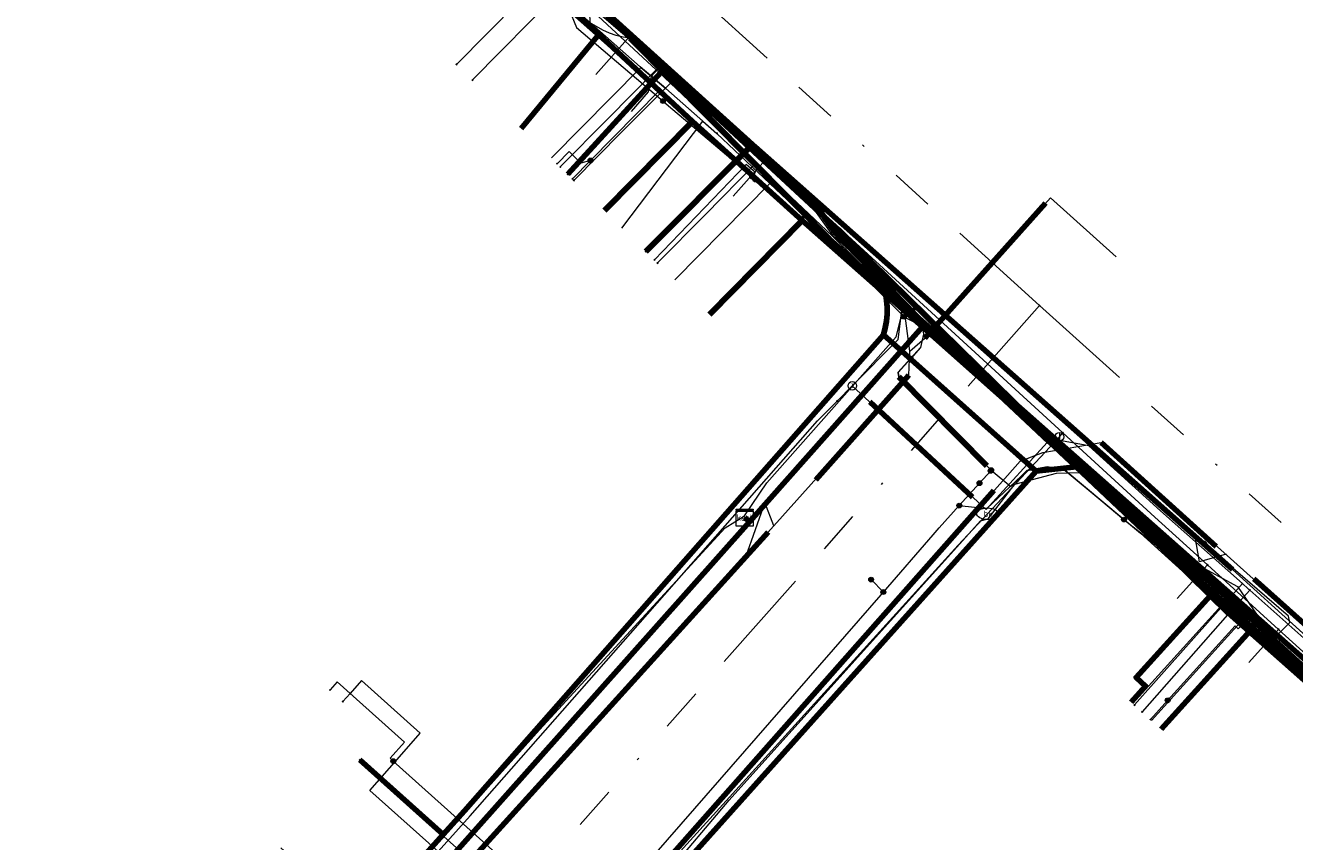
# Model space of a CAD drawing. Header units: metres. Extents: x 98902 to 136161, y 449037 to 499677.
# Tile 121 of 200: x 113543 to 113602, y 483340 to 483378. Entities that reach past the tile are written whole.
import ezdxf
from ezdxf.enums import TextEntityAlignment as Align
from ezdxf.lldxf.tags import DXFTag

# ---------------------------------------------------------------- set-up
doc = ezdxf.new("R2010")
doc.units = ezdxf.units.M
doc.linetypes.add('RI-OVERIG', pattern=[17, 5, -2, 2, -2, 0, -2, 2, -2])
for name, color, linetype, lineweight in [('B-WE-KL-DATA-G', 90, 'KL-DATA-N', 18), ('B-WE-KL-DATA_HULPSTUK-S', 90, 'Continuous', 25), ('B-WE-KL-DATA_KABELBED-G', 90, 'Continuous', 100), ('B-WE-KL-DATA_MANTELBUIS-G', 90, 'Continuous', 100), ('B-WE-KL-ET_LS-G', 190, 'KL-LS-N', 18), ('B-WE-KL-ET_LS_HULPSTUK-S', 190, 'Continuous', 25), ('B-WE-KL-ET_LS_MANTELBUIS-G', 190, 'Continuous', 100), ('B-WE-KL-ET_MS-G', 130, 'KL-MS-N', 18), ('B-WE-KL-ET_MS_MANTELBUIS-G', 130, 'Continuous', 100), ('B-WE-KL-GAS_LD-G', 50, 'KL-GAS-LD-N', 18), ('B-WE-KL-GAS_LD_HULPSTUK-S', 50, 'Continuous', 25), ('B-WE-KL-GAS_LD_MANTELBUIS-G', 50, 'Continuous', 100), ('B-WE-KL-WATER-G', 170, 'KL-WATER-N', 18), ('B-WE-KL-WATER-S', 170, 'Continuous', 25), ('B-WE-KL-WATER_HULPSTUK-S', 170, 'Continuous', 25), ('B-WE-OG-INFO-G', 7, 'Continuous', 18), ('B-WE-RI-VRIJVERVAL-G', 210, 'RI-OVERIG', 18), ('B-WE-RI-VRIJVERVAL_HULPSTUK-S', 210, 'Continuous', 25)]:
    doc.layers.add(name, color=color, linetype=linetype, lineweight=lineweight)
doc.styles.add('NLCS-ISO', font='NLCS-ISO.ttf')
doc.styles.get("Standard").update_dxf_attribs({"font": 'arial.ttf'})
tags = doc.linetypes.add('KL-DATA-N', pattern='A,4,-1,[101,NLCS.SHX,S=0.5,R=0,X=0,Y=0],-1,4,-1,["D",Standard,S=1,R=0,X=-0.25,Y=-0.5],-1.5', length=12.5).pattern_tags.tags
tags[18] = DXFTag(74, 10)
tags = doc.linetypes.add('KL-GAS-LD-N', pattern='A,4,-1,[69,NLCS.SHX,S=0.5,R=0,X=0,Y=0],-1,4,-1,["L",Standard,S=1,R=0,X=0.25,Y=-0.5],-2', length=13).pattern_tags.tags
tags[18] = DXFTag(74, 10)
tags = doc.linetypes.add('KL-LS-N', pattern='A,4,-1,[103,NLCS.SHX,S=0.75,R=0,X=0,Y=0],-1,4,-1,["L",Standard,S=1,R=0,X=0,Y=-0.5],-2', length=13).pattern_tags.tags
tags[18] = DXFTag(74, 10)
tags = doc.linetypes.add('KL-MS-N', pattern='A,4,-1,[103,NLCS.SHX,S=0.75,R=0,X=0,Y=0],-1,4,-1,["M",Standard,S=1,R=0,X=0,Y=-0.5],-2', length=13).pattern_tags.tags
tags[18] = DXFTag(74, 10)
doc.linetypes.add('KL-WATER-N', pattern='A,7,-0.5,[168,NLCS.SHX,S=0.75,R=0,X=0.75,Y=0],-2', length=9.5)

# ---------------------------------------------------------------- blocks, each defined once
blk = doc.blocks.new('SKL-WTB_HULP_KAST-SO')
at = {"color": 0, "linetype": 'ByBlock', "lineweight": 18}
for points in [[(-2, 2), (2, 2), (2, 1.68), (-2, 1.68)], [(-2, 1.52), (2, 1.52), (2, -2), (-2, -2)]]:
    blk.add_lwpolyline(points, close=True, dxfattribs=at)
at = {"color": 0, "linetype": 'ByBlock', "lineweight": 18, "style": 'NLCS-ISO'}
blk.add_text('kast', height=1.5, dxfattribs=at).set_placement((0, 0), align=Align.MIDDLE_CENTER)
at = {"color": 0, "linetype": 'ByBlock', "lineweight": 18, "style": 'NLCS-ISO', "flags": 1}
for tag, p in [('TYPE', (2.5, 0)), ('OMSCHRIJVING', (2.5, -3)), ('LABEL', (2.5, -1.5))]:
    blk.add_attdef(tag, p, '', height=1, dxfattribs=at)
blk = doc.blocks.new('SKL-WATER_BRANDKRAAN_BRANDPUT-SO')
at = {"color": 0, "linetype": 'ByBlock', "lineweight": 18}
blk.add_ellipse((0, 0), major_axis=(2.5, 0), ratio=0.54, dxfattribs=at)
at = {"color": 0, "linetype": 'ByBlock', "lineweight": 18, "style": 'NLCS-ISO'}
blk.add_text('bk', height=1.5, dxfattribs=at).set_placement((0.16, 0), align=Align.MIDDLE_CENTER)
blk = doc.blocks.new('SKL-WTB_HULP_OVERIG-SO')
at = {"color": 0, "linetype": 'ByBlock', "lineweight": 18}
for points in [[(-0.14, 0.14), (0.14, -0.14)], [(0.14, 0.14), (-0.14, -0.14)]]:
    blk.add_lwpolyline(points, dxfattribs=at)
at = {"color": 0, "linetype": 'ByBlock', "lineweight": 18, "style": 'NLCS-ISO', "flags": 1}
for tag, p in [('TYPE', (1.5, 0)), ('OMSCHRIJVING', (1.5, -3)), ('LABEL', (1.5, -1.5))]:
    blk.add_attdef(tag, p, '', height=1, dxfattribs=at)
blk = doc.blocks.new('SKL-WTB_HULP_AFSLUITER-SO')
at = {"color": 0, "linetype": 'ByBlock', "lineweight": 18}
blk.add_lwpolyline([(0, 0.8), (0, -0.8)], dxfattribs=at)
blk.add_circle((0, 0), 1, dxfattribs=at)
at = {"color": 0, "linetype": 'ByBlock', "lineweight": 18, "style": 'NLCS-ISO', "flags": 1}
for tag, p in [('TYPE', (1.5, 0)), ('OMSCHRIJVING', (1.5, -3)), ('LABEL', (1.5, -1.5))]:
    blk.add_attdef(tag, p, '', height=1, dxfattribs=at)
blk = doc.blocks.new('SKL-WTB_HULP_T STUK-SO')
at = {"color": 0, "linetype": 'ByBlock', "lineweight": 18}
blk.add_circle((0, 0), 1, dxfattribs=at)
at = {"color": 0, "linetype": 'ByBlock', "lineweight": -2, "style": 'NLCS-ISO'}
blk.add_text('T', height=1, dxfattribs=at).set_placement((0, 0), align=Align.MIDDLE_CENTER)
at = {"color": 0, "linetype": 'ByBlock', "lineweight": 18, "style": 'NLCS-ISO', "flags": 1}
for tag, p in [('TYPE', (1.5, 0)), ('OMSCHRIJVING', (1.5, -3)), ('LABEL', (1.5, -1.5))]:
    blk.add_attdef(tag, p, '', height=1, dxfattribs=at)
blk = doc.blocks.new('SKL-WTB_HULP_MOF-SO')
at = {"linetype": 'ByBlock', "lineweight": 18}
h = blk.add_hatch(color=0, dxfattribs=at)
h.dxf.hatch_style = 1
h.paths.add_polyline_path([(-0.5625, 0, 1), (0.5625, 0, 1)])
at = {"color": 0, "linetype": 'ByBlock', "lineweight": 18}
blk.add_circle((0, 0), 0.5625, dxfattribs=at)
at = {"color": 0, "linetype": 'ByBlock', "lineweight": 18, "style": 'NLCS-ISO', "flags": 1}
for tag, p in [('TYPE', (1.5, 0)), ('OMSCHRIJVING', (1.5, -3)), ('LABEL', (1.5, -1.5))]:
    blk.add_attdef(tag, p, '', height=1, dxfattribs=at)
blk = doc.blocks.new('SRI-HULP_OVERIG-SO')
at = {"color": 0, "linetype": 'ByBlock', "lineweight": 18}
for points in [[(-0.14, 0.14), (0.14, -0.14)], [(0.14, 0.14), (-0.14, -0.14)]]:
    blk.add_lwpolyline(points, dxfattribs=at)
at = {"color": 0, "linetype": 'ByBlock', "lineweight": 18, "style": 'NLCS-ISO', "flags": 1}
for tag, p in [('TYPE', (1.5, 0)), ('OMSCHRIJVING', (1.5, -3)), ('LABEL', (1.5, -1.5))]:
    blk.add_attdef(tag, p, '', height=1, dxfattribs=at)

msp = doc.modelspace()

# ---------------------------------------------------------------- linework, layer by layer
at = {"layer": 'B-WE-KL-DATA-G', "flags": 128}
for points in [[(113576.505, 483354.641), (113576.73, 483354.442), (113584.766, 483363.504), (113579.18, 483368.448), (113574.079, 483373.052), (113569.732, 483377.093), (113563.458, 483382.881), (113556.132, 483389.082), (113552.819, 483392.155), (113550.691, 483394.128), (113547.083, 483397.474), (113543.11, 483401.159), (113539.209, 483404.777), (113536.702, 483407.101), (113516.687, 483424.935), (113504.877, 483435.393), (113504.583, 483435.475), (113504.061, 483435.507), (113503.702, 483435.315), (113496.467, 483427.26), (113487.484, 483417.26), (113479.244, 483408.087), (113474.184, 483402.454), (113470.756, 483398.637), (113467.139, 483394.611), (113467.362, 483394.41)], [(113449.904, 483217.05), (113452.333, 483219.485), (113456.721, 483224.339), (113456.921, 483224.808), (113457.969, 483225.951), (113460.208, 483225.726), (113468.02, 483234.252), (113483.817, 483251.884), (113486.656, 483255.045), (113488.645, 483257.278), (113498.223, 483268.161), (113501.489, 483271.854), (113504.028, 483274.58), (113505.997, 483276.795), (113510.361, 483281.468), (113512.475, 483284.039), (113525.32, 483298.395), (113526.971, 483300.182), (113528.355, 483301.737), (113533.765, 483307.859), (113536.175, 483310.443), (113538.898, 483313.489), (113544.238, 483319.481), (113548.033, 483323.715), (113550.031, 483325.914), (113550.541, 483326.541), (113557.909, 483334.701), (113558.608, 483335.474), (113559.142, 483336.041), (113566.97, 483344.772), (113575.601, 483354.159), (113576.504, 483354.725), (113577.541, 483356.256), (113583.545, 483363.044), (113583.866, 483364.33), (113577.682, 483370.176), (113575.207, 483372.503), (113572.835, 483374.584), (113571.651, 483375.59), (113568.161, 483378.679), (113567.17, 483379.598), (113558.382, 483387.521), (113557.523, 483388.913), (113553.603, 483392.39), (113552.657, 483393.276), (113551.144, 483394.601), (113548.011, 483397.427), (113544.902, 483400.232), (113544.181, 483400.895), (113540.844, 483403.891), (113540.124, 483404.514), (113525.172, 483417.938)], [(113576.505, 483354.641), (113576.73, 483354.442), (113584.766, 483363.504), (113579.18, 483368.448), (113574.079, 483373.052), (113569.732, 483377.093), (113563.458, 483382.881), (113556.132, 483389.082), (113552.819, 483392.155), (113550.691, 483394.128), (113547.083, 483397.474), (113544.127, 483394.484)], [(113576.505, 483354.641), (113576.73, 483354.442), (113584.766, 483363.504), (113579.18, 483368.448), (113574.079, 483373.052), (113569.732, 483377.093), (113563.458, 483382.881), (113556.132, 483389.082), (113552.819, 483392.155), (113550.691, 483394.128), (113547.624, 483391.026)], [(113576.505, 483354.641), (113576.73, 483354.442), (113584.766, 483363.504), (113579.18, 483368.448), (113574.079, 483373.052), (113569.732, 483377.093), (113563.458, 483382.881), (113556.132, 483389.082), (113552.819, 483392.155), (113550.178, 483389.485), (113550.391, 483389.274), (113549.899, 483388.776), (113547.789, 483386.644), (113545.679, 483384.511), (113546.034, 483384.159)], [(113576.505, 483354.641), (113576.73, 483354.442), (113584.766, 483363.504), (113579.18, 483368.448), (113574.079, 483373.052), (113569.732, 483377.093), (113563.458, 483382.881), (113556.132, 483389.082), (113552.819, 483392.155), (113550.178, 483389.485), (113550.391, 483389.274), (113549.899, 483388.776), (113547.789, 483386.644), (113548.144, 483386.292)], [(113560.062, 483378.44), (113559.56, 483378.936), (113563.458, 483382.881), (113569.732, 483377.093), (113574.079, 483373.052), (113579.18, 483368.448), (113584.766, 483363.504), (113576.73, 483354.442), (113576.505, 483354.641)], [(113568.161, 483378.679), (113571.651, 483375.59)], [(113576.505, 483354.641), (113576.73, 483354.442), (113584.766, 483363.504), (113579.18, 483368.448), (113574.079, 483373.052), (113569.732, 483377.093), (113566.123, 483372.727)], [(113567.53, 483371.36), (113571.674, 483375.57)], [(113571.651, 483375.59), (113571.674, 483375.57)], [(113571.674, 483375.57), (113572.835, 483374.584)], [(113572.835, 483374.584), (113574.561, 483373.07)], [(113576.505, 483354.641), (113576.73, 483354.442), (113584.766, 483363.504), (113579.18, 483368.448), (113574.079, 483373.052), (113569.987, 483368.91)], [(113570.8, 483368.1), (113574.561, 483373.07)], [(113574.561, 483373.07), (113575.207, 483372.503)], [(113575.207, 483372.503), (113577.682, 483370.176)], [(113559.142, 483336.041), (113566.97, 483344.772), (113575.601, 483354.159), (113576.504, 483354.725), (113577.541, 483356.256), (113583.545, 483363.044), (113583.866, 483364.33), (113577.682, 483370.176)], [(113573.253, 483365.692), (113577.682, 483370.176)], [(113576.505, 483354.641), (113576.73, 483354.442), (113584.766, 483363.504), (113579.18, 483368.448), (113574.871, 483364.085)], [(113616.587, 483280.87), (113609.72, 483287.061), (113608.685, 483285.943), (113602.821, 483279.529), (113599.792, 483276.195), (113594.476, 483270.345), (113585.604, 483260.584), (113585.442, 483260.406), (113580.616, 483254.938), (113578.325, 483249.916), (113576.334, 483245.549), (113573.429, 483239.181), (113570.91, 483233.659), (113570.107, 483232.087), (113569.825, 483231.78), (113569.339, 483231.55), (113568.725, 483231.396), (113568.187, 483231.422), (113567.739, 483231.613), (113539.268, 483248.326), (113534.178, 483252.191), (113513.137, 483270.83), (113516.518, 483274.317), (113517.921, 483275.879), (113520.45, 483278.696), (113525.382, 483284.191), (113529.571, 483288.856), (113538.364, 483298.652), (113540.015, 483300.491), (113540.804, 483301.37), (113534.358, 483307.206), (113537.721, 483310.922), (113544.619, 483318.518), (113550.359, 483324.904), (113554.895, 483329.954), (113559.563, 483335.151), (113576.73, 483354.442), (113584.766, 483363.504), (113598.447, 483351.351), (113600.284, 483349.696), (113611.39, 483339.58), (113615.024, 483336.293), (113610.676, 483331.455), (113618.715, 483320.736)], [(113594.466, 483346.066), (113595.138, 483346.807), (113594.693, 483347.209), (113598.447, 483351.351), (113584.766, 483363.504), (113576.73, 483354.442), (113576.505, 483354.641)], [(113576.505, 483354.641), (113576.73, 483354.442), (113584.766, 483363.504), (113598.447, 483351.351), (113600.284, 483349.696), (113595.854, 483344.808)], [(113576.505, 483354.641), (113576.73, 483354.442), (113584.766, 483363.504), (113598.447, 483351.351), (113600.284, 483349.696), (113611.39, 483339.58), (113607.032, 483334.729)], [(113576.505, 483354.641), (113576.73, 483354.442), (113584.766, 483363.504), (113598.447, 483351.351), (113600.284, 483349.696), (113611.39, 483339.58), (113615.024, 483336.293), (113610.676, 483331.455)], [(113566.633, 483330.816), (113572.01, 483336.739), (113572.831, 483338.002), (113575.79, 483341.513), (113587.456, 483354.486), (113587.826, 483354.587), (113588.446, 483355.395), (113589.057, 483356.19), (113591, 483356.71), (113592.073, 483356.741), (113598.961, 483350.884)], [(113540.239, 483300.291), (113540.015, 483300.491), (113540.804, 483301.37), (113534.358, 483307.206), (113537.721, 483310.922), (113544.619, 483318.518), (113550.359, 483324.904), (113554.895, 483329.954), (113559.563, 483335.151), (113576.73, 483354.442), (113576.505, 483354.641)], [(113540.443, 483323.142), (113540.741, 483322.875), (113540.307, 483322.391), (113544.619, 483318.518), (113550.359, 483324.904), (113554.895, 483329.954), (113559.563, 483335.151), (113576.73, 483354.442), (113576.505, 483354.641)], [(113576.505, 483354.641), (113576.73, 483354.442), (113559.563, 483335.151), (113554.895, 483329.954), (113550.359, 483324.904), (113545.743, 483329.05)], [(113576.505, 483354.641), (113576.73, 483354.442), (113559.563, 483335.151), (113554.895, 483329.954), (113550.282, 483334.097)], [(113576.505, 483354.641), (113576.73, 483354.442), (113559.563, 483335.151), (113554.95, 483339.294)], [(113594.536, 483346.002), (113598.961, 483350.884)], [(113598.961, 483350.884), (113599.362, 483350.489)], [(113595.411, 483345.209), (113599.831, 483350.086)], [(113599.362, 483350.489), (113599.831, 483350.086)], [(113599.831, 483350.086), (113606.581, 483344.106), (113612.988, 483338.319)]]:
    msp.add_lwpolyline(points, dxfattribs=at)
at = {"layer": 'B-WE-KL-DATA_KABELBED-G', "flags": 128}
for points in [[(113581.455, 483367.431), (113580.861, 483368.015), (113580.206, 483368.622), (113576.722, 483371.853), (113572.773, 483375.514), (113564.68, 483383.018), (113564.626, 483383.068), (113564.558, 483383.128), (113556.905, 483389.864), (113552.959, 483393.528), (113552.734, 483393.737), (113549.582, 483396.664), (113545.255, 483400.681), (113541.348, 483404.264), (113537.439, 483407.848), (113523.694, 483420.982), (113507.98, 483434.711)], [(113516.685, 483426.141), (113537.37, 483407.776), (113538.269, 483406.958), (113538.499, 483406.749), (113544.9, 483400.924), (113547.638, 483398.432), (113549.126, 483397.078), (113549.582, 483396.664), (113552.765, 483393.767), (113552.99, 483393.562), (113556.975, 483389.936), (113564.558, 483383.128), (113564.628, 483383.065), (113564.68, 483383.018), (113579.593, 483369.516), (113580.206, 483368.622), (113580.72, 483367.873), (113582.849, 483365.689), (113584.959, 483363.525), (113591.902, 483356.996), (113595.024, 483354.061), (113595.391, 483353.733), (113608.899, 483341.661)], [(113563.458, 483382.881), (113569.732, 483377.093)], [(113566.123, 483372.727), (113569.732, 483377.093)], [(113569.732, 483377.093), (113574.079, 483373.052)], [(113572.773, 483375.514), (113568.284, 483370.6)], [(113572.773, 483375.514), (113576.722, 483371.853), (113571.912, 483367.016)], [(113569.987, 483368.91), (113574.079, 483373.052)], [(113574.079, 483373.052), (113579.18, 483368.448)], [(113574.871, 483364.085), (113579.18, 483368.448)], [(113579.18, 483368.448), (113584.766, 483363.504)], [(113582.302, 483366.599), (113581.455, 483367.431)], [(113582.953, 483363.145), (113583.04, 483363.458), (113583.098, 483363.778), (113583.128, 483364.101), (113583.129, 483364.426), (113583.102, 483364.75), (113583.045, 483365.07), (113582.961, 483365.384), (113582.849, 483365.689), (113582.737, 483365.931), (113582.609, 483366.164), (113582.463, 483366.387), (113582.302, 483366.599)], [(113582.302, 483366.599), (113592.055, 483357.012)], [(113584.959, 483363.525), (113590.659, 483358.164)], [(113512.538, 483284.348), (113513.874, 483285.86), (113525.521, 483298.754), (113525.922, 483299.197), (113534.923, 483309.161), (113539.737, 483314.49), (113548.439, 483324.209), (113551.505, 483327.634), (113553.309, 483329.649), (113556.634, 483333.362), (113562.093, 483339.459), (113562.494, 483339.907), (113563.485, 483341.014), (113579.64, 483359.379), (113582.953, 483363.145)], [(113576.73, 483354.442), (113584.766, 483363.504)], [(113590.05, 483356.806), (113582.953, 483363.145)], [(113584.766, 483363.504), (113598.447, 483351.351)], [(113591.469, 483357.588), (113585.621, 483363.336)], [(113590.05, 483356.806), (113565.907, 483329.837), (113564.11, 483327.829), (113560.501, 483323.797), (113556.783, 483319.644), (113549.089, 483311.049), (113548.488, 483310.378), (113542.812, 483304.056), (113530.076, 483289.868), (113524.227, 483283.353)], [(113592.055, 483357.012), (113591.902, 483356.996), (113590.05, 483356.806)], [(113593.132, 483355.953), (113592.055, 483357.012)], [(113636.481, 483316.63), (113635.065, 483317.871), (113617.228, 483334.043), (113598.986, 483350.2), (113595.391, 483353.733), (113593.132, 483355.953)], [(113559.563, 483335.151), (113576.73, 483354.442)], [(113576.73, 483354.442), (113576.505, 483354.641)], [(113594.466, 483346.066), (113595.138, 483346.807), (113594.693, 483347.209), (113598.447, 483351.351)], [(113598.447, 483351.351), (113600.284, 483349.696)], [(113595.854, 483344.808), (113600.284, 483349.696)], [(113600.284, 483349.696), (113611.39, 483339.58)], [(113562.093, 483339.459), (113562.494, 483339.907), (113558.617, 483343.376)]]:
    msp.add_lwpolyline(points, dxfattribs=at)
at = {"layer": 'B-WE-KL-DATA_MANTELBUIS-G', "flags": 128}
for points in [[(113584.959, 483363.525), (113590.659, 483358.164)], [(113585.04, 483363.294), (113590.64, 483358.305)], [(113591.469, 483357.588), (113585.621, 483363.336)]]:
    msp.add_lwpolyline(points, dxfattribs=at)
at = {"layer": 'B-WE-KL-ET_LS-G', "flags": 128}
for points in [[(113488.53, 483442.21), (113488.52, 483442.21), (113487.65, 483441.24), (113490.25, 483438.92), (113496.96, 483432.71), (113497.93, 483431.85), (113499.03, 483430.99), (113500.87, 483432.45), (113502.53, 483434.58), (113504.89, 483435.37), (113507.79, 483433.66), (113509.19, 483432.52), (113516.15, 483425.56), (113522.58, 483419.73), (113528.31, 483414.89), (113536.88, 483407.29), (113556.63, 483389.59), (113563.78, 483382.23), (113580.37, 483367.53), (113584.75, 483363.56), (113584.81, 483363.17), (113584.68, 483362.55), (113583.63, 483361.39), (113583.66, 483361.19), (113587.96, 483356.84), (113588.88, 483356.08), (113589.63, 483356.84), (113590.58, 483357.01), (113591.4, 483356.84), (113594.9, 483353.92), (113599.608, 483349.654), (113603.09, 483346.5), (113608.83, 483341.59), (113617.16, 483333.98), (113620.61, 483331.79), (113633.12, 483321.11), (113634.09, 483320.24), (113634.09, 483320.23), (113635.79, 483318.71), (113636.07, 483318.42), (113636.79, 483317.67), (113636.57, 483316.93), (113636.54, 483316.09), (113636.53, 483315.76), (113637.07, 483314.87), (113637.88, 483314.14), (113654.74, 483299.08), (113656.3, 483297.67), (113657.97, 483299.53), (113659.99, 483297.86), (113661.02, 483297), (113659.65, 483295.3), (113659.555, 483295.374)], [(113304.603, 483362.819), (113304.224, 483362.397), (113311.018, 483356.273), (113317.703, 483350.259), (113318.214, 483349.004), (113345.297, 483324.603), (113362.416, 483309.179), (113367.24, 483307.396), (113373.791, 483314.654), (113385.239, 483304.365), (113378.833, 483297.135), (113388.997, 483287.947), (113399.81, 483278.172), (113400.393, 483277.65), (113440.181, 483242.018), (113444.838, 483237.848), (113446.126, 483236.694), (113460.014, 483224.257), (113486.717, 483254.227), (113487.479, 483254.481), (113530.022, 483301.447), (113530.991, 483302.516), (113576.54, 483352.797), (113577.862, 483354.256), (113584.141, 483361.267), (113584.18, 483362.382), (113583.919, 483364.381), (113583.002, 483365.608), (113580.613, 483367.745), (113579.02, 483369.975), (113568.434, 483379.491), (113548.332, 483397.56), (113527.931, 483415.899), (113509.021, 483432.897)], [(113554.57, 483391.34), (113556.14, 483389.09), (113563.78, 483382.23), (113568.33, 483378.3), (113568.69, 483377.43), (113568.69, 483377.42), (113572.713, 483374.008), (113572.97, 483373.79), (113572.97, 483373.78), (113576.854, 483370.493), (113577, 483370.37), (113577, 483370.36)], [(113568.556, 483378.096), (113568.726, 483378.279), (113567.848, 483379.046), (113563.849, 483374.979)], [(113579.14, 483368.54), (113579.14, 483368.55), (113569.348, 483377.382), (113569.303, 483378.067)], [(113572.713, 483374.008), (113572.868, 483374.177), (113572.533, 483374.474), (113569.34, 483371.243)], [(113569.34, 483371.243), (113568.894, 483371.122), (113568.348, 483371.661), (113567.785, 483371.092)], [(113569.34, 483371.243), (113568.497, 483370.39)], [(113576.854, 483370.493), (113577.016, 483370.684), (113576.57, 483371.063), (113572.308, 483366.625)], [(113577, 483370.36), (113577.25, 483370.16), (113577.25, 483370.15), (113579.14, 483368.55), (113583.32, 483364.83), (113584.75, 483363.56), (113584.81, 483363.17), (113584.68, 483362.55), (113584.22, 483362.04), (113583.63, 483361.39), (113583.66, 483361.19), (113587.96, 483356.84), (113588.88, 483356.08), (113589.66, 483356.85), (113590.37, 483356.97), (113591.4, 483356.84), (113594.13, 483354.56), (113594.13, 483354.55)], [(113584.18, 483362.382), (113584.87, 483362.981), (113590.716, 483369.508), (113593.775, 483366.76)], [(113579.14, 483368.54), (113580.37, 483367.53), (113583.9, 483363.99), (113583.9, 483363.98), (113584.75, 483363.56), (113584.81, 483363.17), (113584.68, 483362.55), (113584.22, 483362.04), (113584.22, 483362.03), (113583.64, 483361.39), (113583.67, 483361.19), (113587.96, 483356.85), (113587.96, 483356.84), (113587.937, 483356.815)], [(113583.9, 483363.98), (113584.46, 483364.4)], [(113304.929, 483362.505), (113297.7, 483354.462), (113307.469, 483345.687), (113323.671, 483331.133), (113325.977, 483331.104), (113356.655, 483303.706), (113357.692, 483302.498), (113358.524, 483301.144), (113359.046, 483299.934), (113359.659, 483297.487), (113369.272, 483288.902), (113370.734, 483289.038), (113372.315, 483288.933), (113373.887, 483288.555), (113375.272, 483287.951), (113376.489, 483287.176), (113413.18, 483254.201), (113450.362, 483220.872), (113449.996, 483217.792), (113458.746, 483209.916), (113467.676, 483219.813), (113470.021, 483223.364), (113470.671, 483224.923), (113513.02, 483271.339), (113516.089, 483274.703), (113558.556, 483322.492), (113589.3, 483357.26), (113590.353, 483357.667), (113593.066, 483358.132), (113624.346, 483330.071), (113637.793, 483318.185), (113629.385, 483308.858), (113614.861, 483292.602), (113596.506, 483272.058), (113596.452, 483271.998), (113580.376, 483254.005), (113567.886, 483227.969)], [(113586.48, 483355.2), (113587.76, 483355.06), (113589.63, 483356.83), (113590.37, 483356.96), (113590.58, 483357), (113591.4, 483356.83), (113594.9, 483353.92), (113596.48, 483353.05), (113596.48, 483353.04), (113599.41, 483351.44), (113601.09, 483348.98), (113601.23, 483348.8), (113601.23, 483348.79), (113603.09, 483346.5), (113608.83, 483341.59), (113610.83, 483339.76), (113610.83, 483339.75), (113613.957, 483336.899), (113614.8, 483336.13), (113614.8, 483336.11), (113614.8, 483336.12), (113616.27, 483334.78), (113617.16, 483333.98), (113620.61, 483331.79), (113622.631, 483329.843), (113622.926, 483329.559), (113624.44, 483328.099), (113627.711, 483324.947), (113632.46, 483320.37), (113634.166, 483318.829), (113634.83, 483318.23), (113634.83, 483318.22)], [(113587.42, 483356.24), (113587.937, 483356.815)], [(113587.42, 483356.24), (113586.48, 483355.21), (113586.48, 483355.2)], [(113577.862, 483354.256), (113577.448, 483355.342), (113576.54, 483352.797)], [(113569.423, 483335.652), (113569.43, 483335.66), (113582.95, 483351.18), (113585.26, 483353.84), (113585.54, 483354.16), (113586.48, 483355.2)], [(113594.13, 483354.55), (113594.907, 483353.929), (113601.07, 483348.99), (113603.097, 483346.508), (113608.837, 483341.598), (113616.27, 483334.77), (113617.168, 483333.988), (113620.617, 483331.798), (113634.083, 483320.222), (113635.782, 483318.702), (113636.07, 483318.41)], [(113598.883, 483352.936), (113597.647, 483352.58), (113597.424, 483353.841)], [(113601.07, 483348.99), (113601.84, 483349.76), (113601.77, 483350.06), (113597.86, 483353.44), (113597.85, 483353.44)], [(113582.95, 483351.18), (113582.39, 483351.76), (113582.38, 483351.76)], [(113599.608, 483349.654), (113599.441, 483349.469), (113599.292, 483349.603), (113596.161, 483346.149)], [(113560.178, 483343.319), (113560.03, 483343.452), (113560.698, 483344.196), (113557.573, 483347.002), (113557.239, 483346.629)], [(113596.161, 483346.149), (113595.356, 483345.26)], [(113560.178, 483343.319), (113568.65, 483335.729), (113569.423, 483335.652)]]:
    msp.add_lwpolyline(points, dxfattribs=at)
at = {"layer": 'B-WE-KL-ET_LS_MANTELBUIS-G', "flags": 128}
for points in [[(113590.489, 483369.264), (113584.87, 483362.981)], [(113584.141, 483361.267), (113579.819, 483356.4)], [(113583.67, 483361.19), (113587.761, 483357.051)], [(113583.67, 483361.19), (113587.761, 483357.051)], [(113593.066, 483358.132), (113598.408, 483353.305)], [(113588.084, 483355.903), (113558.556, 483322.492)], [(113577.595, 483353.958), (113531.46, 483303.035)], [(113600.163, 483351.794), (113623.108, 483331.301)]]:
    msp.add_lwpolyline(points, dxfattribs=at)
at = {"layer": 'B-WE-KL-ET_MS-G', "flags": 128}
for points in [[(113672.583, 483285.959), (113671.127, 483287.16), (113667.391, 483290.654), (113666.456, 483291.459), (113656.234, 483301.482), (113645.847, 483310.845), (113623.975, 483329.728), (113617.95, 483335.142), (113613.767, 483339.001), (113610.173, 483342.258), (113604.987, 483346.959), (113602.282, 483349.41), (113599.171, 483352.231), (113576.996, 483371.877), (113563.808, 483383.164), (113557.514, 483388.746), (113535.992, 483408.161), (113529.214, 483414.107), (113513.638, 483428.582), (113497.159, 483441.921), (113496.303, 483442.585), (113495.408, 483443.181), (113494.469, 483443.748), (113492.549, 483444.717), (113490.587, 483445.57), (113489.57, 483446.048), (113489.312, 483446.179), (113488.895, 483446.403), (113488.722, 483446.498), (113488.518, 483446.623), (113488.103, 483446.863), (113487.407, 483447.294), (113486.24, 483448.163), (113485.323, 483448.919), (113469.806, 483462.621), (113465.208, 483467.521)], [(113743.441, 483222.241), (113703.077, 483257.667), (113694.516, 483265.029), (113677.036, 483280.388), (113647.385, 483306.76), (113635.266, 483318.094), (113613.483, 483338.35), (113580.44, 483367.588), (113571.189, 483376.929), (113570.861, 483376.98), (113570.538, 483377.058), (113570.223, 483377.164), (113569.918, 483377.296), (113569.289, 483377.662), (113568.688, 483378.074), (113568.119, 483378.529), (113555.724, 483389.414), (113547.017, 483397.263), (113535.973, 483407.322), (113524.693, 483417.505), (113520.228, 483421.641), (113519.89, 483421.979), (113519.581, 483422.343), (113519.023, 483423.119), (113518.713, 483423.483), (113518.374, 483423.82)]]:
    msp.add_lwpolyline(points, dxfattribs=at)
at = {"layer": 'B-WE-KL-ET_MS_MANTELBUIS-G', "flags": 128}
for points in [[(113571.189, 483376.929), (113580.44, 483367.588), (113613.483, 483338.35), (113635.266, 483318.094), (113647.385, 483306.76), (113668.838, 483287.689)], [(113599.171, 483352.231), (113576.996, 483371.877)]]:
    msp.add_lwpolyline(points, dxfattribs=at)
at = {"layer": 'B-WE-KL-GAS_LD-G', "flags": 128}
for points in [[(113541.874, 483403.171), (113548.324, 483397.347), (113549.3, 483396.466), (113552.296, 483393.761), (113553.27, 483392.881), (113553.852, 483392.355), (113553.857, 483392.35), (113556.766, 483389.723), (113564.417, 483382.855), (113567.419, 483380.071), (113572.392, 483375.459), (113572.533, 483375.328), (113573.053, 483374.838), (113577.011, 483371.101), (113580.581, 483367.731), (113583.817, 483364.533), (113583.615, 483362.906), (113581.507, 483360.771)], [(113567.419, 483380.071), (113563.11, 483375.71)], [(113572.392, 483375.459), (113570.151, 483373.182), (113567.938, 483370.941)], [(113573.053, 483374.838), (113570.781, 483372.56), (113568.567, 483370.32)], [(113577.011, 483371.101), (113574.669, 483368.719), (113572.456, 483366.478)], [(113580.804, 483360.06), (113581.507, 483360.771)], [(113632.613, 483319.012), (113631.713, 483319.826), (113631.776, 483322.586), (113626.353, 483327.654), (113623.389, 483330.418), (113621.217, 483332.443), (113616.996, 483336.175), (113615.488, 483337.508), (113614.188, 483338.657), (113612.991, 483339.715), (113609.734, 483342.594), (113599.976, 483351.267), (113599.934, 483351.305), (113599.899, 483351.336), (113599.633, 483351.573), (113595.832, 483354.951), (113592.497, 483357.972), (113590.711, 483358.309), (113587.722, 483355.012), (113581.507, 483360.771)], [(113448.364, 483218.525), (113456.365, 483227.49), (113459.718, 483224.489), (113465.054, 483230.453), (113468.055, 483233.807), (113468.243, 483234.017), (113472.013, 483238.232), (113481.482, 483249.123), (113484.63, 483252.644), (113484.82, 483252.856), (113485.364, 483253.464), (113489.565, 483258.161), (113491.035, 483259.804), (113493.944, 483263.126), (113497.261, 483266.916), (113498.047, 483267.814), (113498.524, 483268.358), (113501.484, 483271.739), (113501.748, 483272.04), (113505.372, 483276.179), (113507.596, 483278.719), (113509.311, 483280.678), (113512.333, 483284.129), (113513.6, 483285.412), (113515.464, 483287.3), (113516.088, 483287.932), (113516.712, 483288.563), (113521.091, 483292.997), (113524.413, 483296.733), (113526.008, 483298.526), (113528.519, 483301.349), (113529.132, 483302.038), (113533.745, 483307.225), (113536.759, 483310.615), (113537.107, 483311.006), (113538.227, 483312.265), (113539.998, 483314.256), (113543.583, 483318.254), (113544.577, 483319.363), (113547.846, 483323.014), (113552.276, 483327.965), (113552.713, 483328.453), (113556.846, 483333.071), (113557.355, 483333.64), (113558.698, 483335.141), (113562.265, 483339.126), (113563.748, 483340.783), (113579.89, 483359.134), (113580.804, 483360.06)], [(113594.617, 483345.93), (113599.633, 483351.573)], [(113599.976, 483351.267), (113598.947, 483350.117), (113594.972, 483345.608)], [(113562.265, 483339.126), (113559.083, 483341.949), (113560.567, 483343.64), (113561.425, 483344.617), (113558.7, 483347.062), (113558.167, 483346.468)], [(113558.167, 483346.468), (113557.833, 483346.096)]]:
    msp.add_lwpolyline(points, dxfattribs=at)
at = {"layer": 'B-WE-KL-GAS_LD_MANTELBUIS-G', "flags": 128}
msp.add_lwpolyline([(113587.096, 483355.592), (113582.322, 483360.016)], dxfattribs=at)
at = {"layer": 'B-WE-KL-WATER-G', "flags": 128}
for points in [[(113465.802, 483219.204), (113466.216, 483218.831), (113470.878, 483214.636), (113476.73, 483209.37), (113477.25, 483208.902), (113483.122, 483203.617), (113483.197, 483203.55), (113490.036, 483197.582), (113500, 483188.625), (113503.893, 483185.522), (113507.615, 483183.183), (113510.778, 483181.92), (113512.458, 483181.25), (113515.714, 483180.236), (113518.483, 483179.373), (113521.062, 483178.569), (113521.635, 483178.391), (113525.645, 483177.142), (113528.51, 483176.249), (113530.143, 483175.776), (113556.142, 483168.237), (113559.024, 483167.401), (113559.505, 483167.262), (113564.501, 483165.813), (113566.011, 483166.873), (113567.685, 483176.659), (113568.516, 483180.063), (113570.717, 483189.085), (113570.879, 483189.581), (113574.187, 483199.702), (113574.249, 483199.892), (113578.132, 483212.009), (113578.492, 483213.048), (113580.982, 483220.229), (113576.93, 483230.368), (113576.703, 483230.937), (113576.558, 483231.337), (113576.415, 483231.617), (113575.378, 483233.659), (113575.008, 483234.387), (113578.675, 483242.385), (113579.008, 483243.112), (113582.166, 483250), (113583.588, 483253.101), (113584.413, 483253.972), (113584.619, 483254.19), (113587.714, 483257.459), (113589.072, 483258.894), (113589.291, 483259.134), (113592.919, 483263.1), (113593.729, 483263.986), (113599.209, 483269.977), (113601.49, 483272.471), (113609.398, 483281.117), (113609.604, 483281.343), (113615.178, 483287.526), (113618.593, 483291.314), (113622.093, 483295.197), (113622.964, 483296.162), (113623.116, 483296.331), (113623.853, 483297.148), (113630.615, 483304.65), (113630.716, 483306.039), (113630.771, 483306.798), (113634.354, 483311.108), (113635.595, 483312.547), (113635.486, 483319.084), (113634.953, 483319.538), (113634.647, 483319.798), (113630.774, 483323.117), (113630.101, 483323.694), (113617.899, 483334.786), (113615.575, 483336.837), (113612.357, 483339.678), (113609.432, 483342.259), (113603.754, 483347.23), (113601.309, 483349.446), (113598.008, 483352.438), (113595.563, 483354.654), (113591.291, 483358.576), (113580.932, 483368.086), (113577.469, 483371.268), (113572.658, 483375.689), (113571.185, 483377.042), (113567.574, 483380.359), (113564.626, 483383.068), (113561.638, 483386.02), (113558.555, 483386.687), (113558.551, 483386.691), (113552.887, 483391.655), (113550.476, 483393.768), (113546.532, 483397.224), (113542.615, 483400.658), (113538.52, 483404.247), (113536.034, 483406.426), (113520.445, 483421.195), (113519.833, 483421.754), (113507.824, 483432.725), (113504.574, 483435.694), (113504.337, 483435.911)], [(113571.185, 483377.042), (113569.587, 483375.238)], [(113572.658, 483375.689), (113572.157, 483375.141), (113572.015, 483374.43), (113571.228, 483373.524)], [(113577.469, 483371.268), (113575.974, 483369.586)], [(113465.516, 483218.882), (113465.802, 483219.204), (113470.983, 483225.049), (113474.573, 483229.084), (113475.974, 483230.66), (113487.65, 483243.785), (113491.608, 483248.295), (113491.872, 483248.596), (113492.4, 483249.197), (113493.104, 483250), (113496.372, 483253.585), (113496.427, 483253.646), (113501.095, 483258.767), (113504.733, 483262.758), (113505.609, 483263.719), (113506.619, 483264.827), (113510.637, 483269.284), (113512.496, 483271.346), (113515.04, 483274.169), (113519.125, 483278.7), (113521.468, 483281.299), (113523.838, 483283.928), (113530.131, 483290.909), (113531.21, 483292.106), (113535.798, 483297.196), (113535.949, 483297.363), (113536.142, 483297.577), (113536.334, 483297.79), (113536.736, 483298.236), (113541.471, 483303.515), (113542.339, 483304.482), (113545.878, 483308.428), (113547.28, 483309.992), (113554.529, 483318.074), (113555.717, 483319.394), (113556.72, 483320.509), (113558.654, 483322.658), (113558.927, 483322.962), (113560.131, 483324.3), (113563.73, 483328.3), (113565.469, 483330.233), (113566.539, 483331.422), (113568.68, 483333.801), (113569.419, 483334.615), (113586.423, 483353.355), (113587.789, 483354.821), (113591.129, 483358.402), (113591.291, 483358.576)], [(113598.008, 483352.438), (113596.608, 483350.873)], [(113601.309, 483349.446), (113599.929, 483347.903)], [(113569.419, 483334.615), (113568.157, 483334.788), (113561.38, 483340.846)]]:
    msp.add_lwpolyline(points, dxfattribs=at)
at = {"layer": 'B-WE-OG-INFO-G', "flags": 128}
for points in [[(113571.189, 483376.929), (113580.44, 483367.588), (113613.483, 483338.35), (113635.266, 483318.094), (113647.385, 483306.76), (113668.838, 483287.689)], [(113599.171, 483352.231), (113576.996, 483371.877)]]:
    msp.add_lwpolyline(points, dxfattribs=at)
at = {"layer": 'B-WE-RI-VRIJVERVAL-G', "flags": 128}
for points in [[(113590.2, 483364.5), (113562.8, 483389.4)], [(113590.2, 483364.5), (113565.7, 483336.8)], [(113590.2, 483364.5), (113617.8, 483339.7)]]:
    msp.add_lwpolyline(points, dxfattribs=at)

# ---------------------------------------------------------------- block references
at = {"layer": 'B-WE-KL-DATA_HULPSTUK-S', "xscale": 0.2, "yscale": 0.2, "zscale": 0.2}
for name, p in [('SKL-WTB_HULP_MOF-SO', (113572.773, 483375.514)), ('SKL-WTB_HULP_OVERIG-SO', (113572.773, 483375.514)), ('SKL-WTB_HULP_OVERIG-SO', (113572.773, 483375.514)), ('SKL-WTB_HULP_OVERIG-SO', (113575.207, 483372.504)), ('SKL-WTB_HULP_OVERIG-SO', (113568.284, 483370.6)), ('SKL-WTB_HULP_OVERIG-SO', (113581.455, 483367.431)), ('SKL-WTB_HULP_OVERIG-SO', (113581.455, 483367.431)), ('SKL-WTB_HULP_OVERIG-SO', (113571.912, 483367.016)), ('SKL-WTB_HULP_OVERIG-SO', (113582.302, 483366.599)), ('SKL-WTB_HULP_OVERIG-SO', (113582.302, 483366.599)), ('SKL-WTB_HULP_OVERIG-SO', (113582.302, 483366.599)), ('SKL-WTB_HULP_OVERIG-SO', (113582.953, 483363.145)), ('SKL-WTB_HULP_OVERIG-SO', (113582.953, 483363.145)), ('SKL-WTB_HULP_OVERIG-SO', (113582.953, 483363.145)), ('SKL-WTB_HULP_OVERIG-SO', (113592.055, 483357.012)), ('SKL-WTB_HULP_OVERIG-SO', (113592.055, 483357.012)), ('SKL-WTB_HULP_OVERIG-SO', (113592.055, 483357.012)), ('SKL-WTB_HULP_OVERIG-SO', (113590.05, 483356.806)), ('SKL-WTB_HULP_OVERIG-SO', (113590.05, 483356.806)), ('SKL-WTB_HULP_OVERIG-SO', (113590.05, 483356.806)), ('SKL-WTB_HULP_OVERIG-SO', (113593.132, 483355.953)), ('SKL-WTB_HULP_OVERIG-SO', (113593.132, 483355.953)), ('SKL-WTB_HULP_KAST-SO', (113576.505, 483354.641)), ('SKL-WTB_HULP_OVERIG-SO', (113599.362, 483350.489)), ('SKL-WTB_HULP_OVERIG-SO', (113558.617, 483343.376))]:
    msp.add_blockref(name, p, dxfattribs=at)
at = {"layer": 'B-WE-KL-ET_LS_HULPSTUK-S', "xscale": 0.2, "yscale": 0.2, "zscale": 0.2}
for name, p in [('SKL-WTB_HULP_OVERIG-SO', (113563.849, 483374.979)), ('SKL-WTB_HULP_MOF-SO', (113572.713, 483374.008)), ('SKL-WTB_HULP_MOF-SO', (113569.34, 483371.243)), ('SKL-WTB_HULP_OVERIG-SO', (113567.785, 483371.092)), ('SKL-WTB_HULP_MOF-SO', (113576.854, 483370.493)), ('SKL-WTB_HULP_OVERIG-SO', (113568.497, 483370.39)), ('SKL-WTB_HULP_MOF-SO', (113577, 483370.36)), ('SKL-WTB_HULP_MOF-SO', (113579.14, 483368.54)), ('SKL-WTB_HULP_OVERIG-SO', (113572.308, 483366.625)), ('SKL-WTB_HULP_MOF-SO', (113584.46, 483364.4)), ('SKL-WTB_HULP_MOF-SO', (113583.9, 483363.98)), ('SKL-WTB_HULP_MOF-SO', (113584.22, 483362.03)), ('SKL-WTB_HULP_MOF-SO', (113587.937, 483356.815)), ('SKL-WTB_HULP_MOF-SO', (113587.96, 483356.85)), ('SKL-WTB_HULP_MOF-SO', (113587.42, 483356.24)), ('SKL-WTB_HULP_MOF-SO', (113586.48, 483355.2)), ('SKL-WTB_HULP_MOF-SO', (113594.13, 483354.55)), ('SKL-WTB_HULP_MOF-SO', (113597.85, 483353.44)), ('SKL-WTB_HULP_MOF-SO', (113582.38, 483351.76)), ('SKL-WTB_HULP_MOF-SO', (113582.95, 483351.18)), ('SKL-WTB_HULP_MOF-SO', (113599.608, 483349.654)), ('SKL-WTB_HULP_MOF-SO', (113601.07, 483348.99)), ('SKL-WTB_HULP_OVERIG-SO', (113557.239, 483346.629)), ('SKL-WTB_HULP_MOF-SO', (113596.161, 483346.149)), ('SKL-WTB_HULP_OVERIG-SO', (113595.356, 483345.26)), ('SKL-WTB_HULP_OVERIG-SO', (113595.356, 483345.26)), ('SKL-WTB_HULP_MOF-SO', (113560.178, 483343.319))]:
    msp.add_blockref(name, p, dxfattribs=at)
at = {"layer": 'B-WE-KL-GAS_LD_HULPSTUK-S', "xscale": 0.2, "yscale": 0.2, "zscale": 0.2}
for name, p in [('SKL-WTB_HULP_OVERIG-SO', (113563.11, 483375.71)), ('SKL-WTB_HULP_OVERIG-SO', (113572.392, 483375.459)), ('SKL-WTB_HULP_OVERIG-SO', (113573.053, 483374.838)), ('SKL-WTB_HULP_OVERIG-SO', (113567.938, 483370.941)), ('SKL-WTB_HULP_OVERIG-SO', (113577.011, 483371.101)), ('SKL-WTB_HULP_OVERIG-SO', (113568.567, 483370.32)), ('SKL-WTB_HULP_OVERIG-SO', (113572.456, 483366.478)), ('SKL-WTB_HULP_T STUK-SO', (113581.507, 483360.771)), ('SKL-WTB_HULP_OVERIG-SO', (113580.804, 483360.06)), ('SKL-WTB_HULP_OVERIG-SO', (113599.633, 483351.573)), ('SKL-WTB_HULP_OVERIG-SO', (113599.976, 483351.267)), ('SKL-WTB_HULP_OVERIG-SO', (113558.167, 483346.468)), ('SKL-WTB_HULP_OVERIG-SO', (113557.833, 483346.096)), ('SKL-WTB_HULP_OVERIG-SO', (113594.617, 483345.93)), ('SKL-WTB_HULP_OVERIG-SO', (113594.972, 483345.608))]:
    msp.add_blockref(name, p, dxfattribs=at)
at = {"layer": 'B-WE-KL-WATER-S', "xscale": 0.2, "yscale": 0.2, "zscale": 0.2}
msp.add_blockref('SKL-WATER_BRANDKRAAN_BRANDPUT-SO', (113587.789, 483354.821), dxfattribs=at)
at = {"layer": 'B-WE-KL-WATER_HULPSTUK-S', "xscale": 0.2, "yscale": 0.2, "zscale": 0.2}
for name, p in [('SKL-WTB_HULP_OVERIG-SO', (113571.185, 483377.042)), ('SKL-WTB_HULP_OVERIG-SO', (113572.658, 483375.689)), ('SKL-WTB_HULP_OVERIG-SO', (113577.469, 483371.268)), ('SKL-WTB_HULP_AFSLUITER-SO', (113591.129, 483358.402)), ('SKL-WTB_HULP_OVERIG-SO', (113591.291, 483358.576)), ('SKL-WTB_HULP_OVERIG-SO', (113598.008, 483352.438)), ('SKL-WTB_HULP_OVERIG-SO', (113601.309, 483349.446))]:
    msp.add_blockref(name, p, dxfattribs=at)
at = {"layer": 'B-WE-RI-VRIJVERVAL_HULPSTUK-S', "xscale": 0.2, "yscale": 0.2, "zscale": 0.2}
msp.add_blockref('SRI-HULP_OVERIG-SO', (113590.2, 483364.5), dxfattribs=at)

doc.saveas('drawing.dxf')
